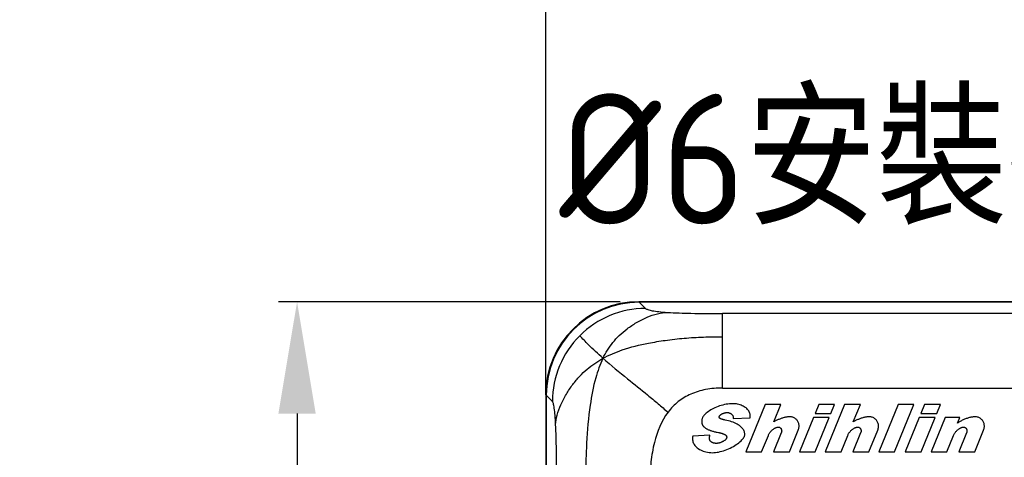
# Model space of a CAD drawing. Header units: millimetres. Extents: x 163 to 2699, y 224 to 730.
# Tile 147 of 168: x 2362 to 2415, y 544 to 568. Entities that reach past the tile are written whole.
import ezdxf

# ---------------------------------------------------------------- set-up
doc = ezdxf.new("R2010")
doc.units = ezdxf.units.MM
doc.layers.get('Defpoints').update_dxf_attribs({"color": 8})
doc.styles.add('Dimemsions', font='isocp.shx', dxfattribs={"bigfont": 'chineset.shx'})
doc.dimstyles.new('ISO-25', dxfattribs={"dimtxt": 3, "dimasz": 3, "dimexe": 1, "dimexo": 1, "dimgap": 1, "dimtad": 1, "dimdsep": 46, "dimtxsty": 'Dimemsions', "dimcen": 0, "dimclrd": 2, "dimclre": 2, "dimclrt": 2, "dimazin": 2, "dimtfac": 1, "dimtmove": 0, "dimatfit": 3, "dimfxl": 0, "dimarcsym": 0})

# ---------------------------------------------------------------- blocks, each defined once
blk = doc.blocks.new('*D23')
at = {"color": 2, "lineweight": -2}
for p, q in [((2394.678, 552.733), (2376.345, 552.733)), ((2377.345, 546.733), (2377.345, 390.733)), ((2407.478, 384.733), (2376.345, 384.733))]:
    blk.add_line(p, q, dxfattribs=at)
at = {"color": 2}
for points in [[(2376.345, 546.733), (2378.345, 546.733), (2377.345, 552.733)], [(2376.345, 390.733), (2378.345, 390.733), (2377.345, 384.733)]]:
    blk.add_solid(points, dxfattribs=at)
at = {"layer": 'Defpoints', "color": 0}
for p in [(2395.678, 552.733), (2377.345, 384.733), (2408.478, 384.733)]:
    blk.add_point(p, dxfattribs=at)
at = {"color": 2, "insert": (2370.345, 468.733), "char_height": 12, "attachment_point": 5, "rotation": 90, "style": 'Dimemsions'}
blk.add_mtext('168', dxfattribs=at)
blk = doc.blocks.new('*D24')
at = {"color": 2, "lineweight": -2}
for p, q in [((2390.678, 547.733), (2390.678, 571.617)), ((2444.678, 547.733), (2444.678, 571.617)), ((2438.678, 570.617), (2396.678, 570.617))]:
    blk.add_line(p, q, dxfattribs=at)
at = {"color": 2}
for points in [[(2396.678, 571.617), (2396.678, 569.617), (2390.678, 570.617)], [(2438.678, 571.617), (2438.678, 569.617), (2444.678, 570.617)]]:
    blk.add_solid(points, dxfattribs=at)
at = {"layer": 'Defpoints', "color": 0}
for p in [(2390.678, 570.617), (2390.678, 546.733), (2444.678, 546.733)]:
    blk.add_point(p, dxfattribs=at)
at = {"color": 2, "insert": (2417.678, 576.617), "char_height": 10, "attachment_point": 5, "style": 'Dimemsions'}
blk.add_mtext('54', dxfattribs=at)
blk = doc.blocks.new('*D25')
at = {"color": 2, "lineweight": -2}
for p, q in [((2390.678, 547.733), (2390.678, 586.619)), ((2450.678, 547.733), (2450.678, 586.619)), ((2396.678, 585.619), (2444.678, 585.619))]:
    blk.add_line(p, q, dxfattribs=at)
at = {"color": 2}
for points in [[(2396.678, 586.619), (2396.678, 584.619), (2390.678, 585.619)], [(2444.678, 586.619), (2444.678, 584.619), (2450.678, 585.619)]]:
    blk.add_solid(points, dxfattribs=at)
at = {"layer": 'Defpoints', "color": 0}
for p in [(2450.678, 585.619), (2390.678, 546.733), (2450.678, 546.733)]:
    blk.add_point(p, dxfattribs=at)
at = {"color": 2, "insert": (2420.678, 591.619), "char_height": 10, "attachment_point": 5, "style": 'Dimemsions'}
blk.add_mtext('60', dxfattribs=at)

msp = doc.modelspace()

# ---------------------------------------------------------------- linework, layer by layer
at = {"color": 7, "linetype": 'Continuous'}
for p, q in [((2445.678, 552.733), (2395.678, 552.733)), ((2395.698, 552.707), (2396.027, 552.377)), ((2445.659, 552.707), (2395.698, 552.707)), ((2400.165, 548.099), (2400.165, 552.093)), ((2441.192, 552.093), (2400.165, 552.093)), ((2400.165, 548.099), (2441.192, 548.099)), ((2390.678, 547.733), (2390.678, 397.733)), ((2390.705, 547.714), (2390.705, 397.753)), ((2391.034, 547.384), (2390.705, 547.714)), ((2399.676, 547.003), (2399.601, 546.964)), ((2399.755, 547.04), (2399.676, 547.003)), ((2399.835, 547.075), (2399.755, 547.04)), ((2399.919, 547.108), (2399.835, 547.075)), ((2400.004, 547.139), (2399.919, 547.108)), ((2400.09, 547.166), (2400.004, 547.139)), ((2400.178, 547.191), (2400.09, 547.166)), ((2400.265, 547.212), (2400.178, 547.191)), ((2400.353, 547.229), (2400.265, 547.212)), ((2400.44, 547.243), (2400.353, 547.229)), ((2400.525, 547.253), (2400.44, 547.243)), ((2400.608, 547.259), (2400.525, 547.253)), ((2400.689, 547.261), (2400.608, 547.259)), ((2400.762, 547.26), (2400.689, 547.261)), ((2400.833, 547.254), (2400.762, 547.26)), ((2400.902, 547.245), (2400.833, 547.254)), ((2400.97, 547.233), (2400.902, 547.245)), ((2401.035, 547.217), (2400.97, 547.233)), ((2401.098, 547.199), (2401.035, 547.217)), ((2401.159, 547.177), (2401.098, 547.199)), ((2401.218, 547.153), (2401.159, 547.177)), ((2401.273, 547.126), (2401.218, 547.153)), ((2401.326, 547.097), (2401.273, 547.126)), ((2401.375, 547.065), (2401.326, 547.097)), ((2401.421, 547.031), (2401.375, 547.065)), ((2402.447, 547.217), (2401.41, 544.677)), ((2401.463, 546.995), (2401.421, 547.031)), ((2401.502, 546.957), (2401.463, 546.995)), ((2403.293, 547.217), (2402.447, 547.217)), ((2402.911, 546.284), (2403.293, 547.217)), ((2405.317, 547.217), (2405.121, 546.738)), ((2406.163, 547.217), (2405.317, 547.217)), ((2406.706, 547.217), (2405.669, 544.677)), ((2405.967, 546.738), (2406.163, 547.217)), ((2407.551, 547.217), (2406.706, 547.217)), ((2407.17, 546.284), (2407.551, 547.217)), ((2409.576, 547.217), (2408.539, 544.677)), ((2409.387, 544.677), (2410.424, 547.217)), ((2410.424, 547.217), (2409.576, 547.217)), ((2410.994, 547.217), (2410.798, 546.738)), ((2411.839, 547.217), (2410.994, 547.217)), ((2411.644, 546.738), (2411.839, 547.217)), ((2399.072, 546.469), (2399.065, 546.445)), ((2399.081, 546.494), (2399.072, 546.469)), ((2399.09, 546.518), (2399.081, 546.494)), ((2399.107, 546.552), (2399.09, 546.518)), ((2399.131, 546.589), (2399.107, 546.552)), ((2399.161, 546.628), (2399.131, 546.589)), ((2399.197, 546.669), (2399.161, 546.628)), ((2399.24, 546.71), (2399.197, 546.669)), ((2399.288, 546.753), (2399.24, 546.71)), ((2399.341, 546.796), (2399.288, 546.753)), ((2399.399, 546.839), (2399.341, 546.796)), ((2399.462, 546.881), (2399.399, 546.839)), ((2399.53, 546.923), (2399.462, 546.881)), ((2399.601, 546.964), (2399.53, 546.923)), ((2399.982, 546.553), (2399.983, 546.558)), ((2399.982, 546.549), (2399.982, 546.553)), ((2399.982, 546.544), (2399.982, 546.549)), ((2399.983, 546.539), (2399.982, 546.544)), ((2399.983, 546.562), (2399.984, 546.567)), ((2399.983, 546.558), (2399.983, 546.562)), ((2399.983, 546.535), (2399.983, 546.539)), ((2399.984, 546.53), (2399.983, 546.535)), ((2399.984, 546.567), (2399.985, 546.572)), ((2399.985, 546.526), (2399.984, 546.53)), ((2399.985, 546.572), (2399.987, 546.577)), ((2399.987, 546.522), (2399.985, 546.526)), ((2399.987, 546.577), (2399.988, 546.582)), ((2399.988, 546.517), (2399.987, 546.522)), ((2399.988, 546.582), (2399.99, 546.587)), ((2399.99, 546.513), (2399.988, 546.517)), ((2399.99, 546.587), (2399.995, 546.597)), ((2399.992, 546.508), (2399.99, 546.513)), ((2399.995, 546.504), (2399.992, 546.508)), ((2399.995, 546.597), (2400.002, 546.609)), ((2399.997, 546.5), (2399.995, 546.504)), ((2400, 546.496), (2399.997, 546.5)), ((2400.003, 546.491), (2400, 546.496)), ((2400.002, 546.609), (2400.01, 546.62)), ((2400.007, 546.487), (2400.003, 546.491)), ((2400.011, 546.483), (2400.007, 546.487)), ((2400.01, 546.62), (2400.02, 546.631)), ((2400.015, 546.479), (2400.011, 546.483)), ((2400.019, 546.475), (2400.015, 546.479)), ((2400.024, 546.471), (2400.019, 546.475)), ((2400.02, 546.631), (2400.032, 546.643)), ((2400.029, 546.466), (2400.024, 546.471)), ((2400.035, 546.462), (2400.029, 546.466)), ((2400.032, 546.643), (2400.045, 546.654)), ((2400.045, 546.654), (2400.059, 546.665)), ((2400.059, 546.665), (2400.074, 546.677)), ((2400.074, 546.677), (2400.091, 546.688)), ((2400.091, 546.688), (2400.108, 546.698)), ((2400.108, 546.698), (2400.127, 546.709)), ((2400.127, 546.709), (2400.146, 546.719)), ((2400.146, 546.719), (2400.166, 546.729)), ((2400.166, 546.729), (2400.186, 546.738)), ((2400.186, 546.738), (2400.207, 546.746)), ((2400.207, 546.746), (2400.229, 546.754)), ((2400.229, 546.754), (2400.25, 546.761)), ((2400.25, 546.761), (2400.272, 546.768)), ((2400.272, 546.768), (2400.294, 546.773)), ((2400.294, 546.773), (2400.316, 546.778)), ((2400.316, 546.778), (2400.337, 546.782)), ((2400.337, 546.782), (2400.359, 546.785)), ((2400.359, 546.785), (2400.38, 546.787)), ((2400.38, 546.787), (2400.401, 546.787)), ((2400.401, 546.787), (2400.425, 546.787)), ((2400.425, 546.787), (2400.45, 546.784)), ((2400.45, 546.784), (2400.474, 546.78)), ((2400.474, 546.78), (2400.497, 546.775)), ((2400.497, 546.775), (2400.52, 546.768)), ((2400.52, 546.768), (2400.542, 546.76)), ((2400.542, 546.76), (2400.563, 546.751)), ((2400.563, 546.751), (2400.583, 546.74)), ((2400.583, 546.74), (2400.602, 546.729)), ((2400.602, 546.729), (2400.621, 546.716)), ((2400.621, 546.716), (2400.638, 546.702)), ((2400.638, 546.702), (2400.654, 546.687)), ((2400.654, 546.687), (2400.669, 546.672)), ((2400.669, 546.672), (2400.682, 546.656)), ((2400.682, 546.656), (2400.694, 546.638)), ((2400.694, 546.638), (2400.705, 546.621)), ((2400.705, 546.621), (2400.714, 546.602)), ((2400.714, 546.602), (2400.722, 546.583)), ((2400.722, 546.583), (2400.728, 546.563)), ((2400.728, 546.563), (2400.732, 546.543)), ((2400.731, 546.46), (2401.635, 546.504)), ((2400.734, 546.481), (2400.731, 546.46)), ((2400.732, 546.543), (2400.735, 546.522)), ((2400.735, 546.502), (2400.734, 546.481)), ((2400.735, 546.522), (2400.735, 546.502)), ((2401.536, 546.917), (2401.502, 546.957)), ((2401.567, 546.876), (2401.536, 546.917)), ((2401.593, 546.833), (2401.567, 546.876)), ((2401.614, 546.789), (2401.593, 546.833)), ((2401.631, 546.744), (2401.614, 546.789)), ((2401.642, 546.697), (2401.631, 546.744)), ((2401.635, 546.504), (2401.646, 546.553)), ((2401.649, 546.65), (2401.642, 546.697)), ((2401.646, 546.553), (2401.65, 546.602)), ((2401.65, 546.602), (2401.649, 546.65)), ((2403.341, 546.478), (2403.301, 546.465)), ((2403.38, 546.49), (2403.341, 546.478)), ((2403.419, 546.501), (2403.38, 546.49)), ((2403.457, 546.512), (2403.419, 546.501)), ((2403.495, 546.521), (2403.457, 546.512)), ((2403.533, 546.53), (2403.495, 546.521)), ((2403.57, 546.538), (2403.533, 546.53)), ((2403.606, 546.544), (2403.57, 546.538)), ((2403.641, 546.55), (2403.606, 546.544)), ((2403.676, 546.554), (2403.641, 546.55)), ((2403.708, 546.557), (2403.676, 546.554)), ((2403.74, 546.559), (2403.708, 546.557)), ((2403.77, 546.56), (2403.74, 546.559)), ((2403.812, 546.558), (2403.77, 546.56)), ((2403.854, 546.553), (2403.812, 546.558)), ((2403.894, 546.544), (2403.854, 546.553)), ((2403.933, 546.532), (2403.894, 546.544)), ((2403.971, 546.517), (2403.933, 546.532)), ((2404.007, 546.499), (2403.971, 546.517)), ((2404.041, 546.479), (2404.007, 546.499)), ((2404.073, 546.456), (2404.041, 546.479)), ((2405.031, 546.518), (2404.28, 544.677)), ((2405.877, 546.518), (2405.031, 546.518)), ((2405.121, 546.738), (2405.967, 546.738)), ((2405.126, 544.677), (2405.877, 546.518)), ((2407.599, 546.478), (2407.56, 546.465)), ((2407.638, 546.49), (2407.599, 546.478)), ((2407.677, 546.501), (2407.638, 546.49)), ((2407.716, 546.512), (2407.677, 546.501)), ((2407.754, 546.521), (2407.716, 546.512)), ((2407.792, 546.53), (2407.754, 546.521)), ((2407.829, 546.538), (2407.792, 546.53)), ((2407.865, 546.544), (2407.829, 546.538)), ((2407.9, 546.55), (2407.865, 546.544)), ((2407.934, 546.554), (2407.9, 546.55)), ((2407.967, 546.557), (2407.934, 546.554)), ((2407.998, 546.559), (2407.967, 546.557)), ((2408.028, 546.56), (2407.998, 546.559)), ((2408.071, 546.558), (2408.028, 546.56)), ((2408.112, 546.553), (2408.071, 546.558)), ((2408.153, 546.544), (2408.112, 546.553)), ((2408.192, 546.532), (2408.153, 546.544)), ((2408.229, 546.517), (2408.192, 546.532)), ((2408.265, 546.499), (2408.229, 546.517)), ((2408.299, 546.479), (2408.265, 546.499)), ((2408.332, 546.456), (2408.299, 546.479)), ((2410.707, 546.518), (2409.957, 544.677)), ((2411.553, 546.518), (2410.707, 546.518)), ((2410.798, 546.738), (2411.644, 546.738)), ((2410.803, 544.677), (2411.553, 546.518)), ((2412.096, 546.518), (2411.346, 544.677)), ((2412.883, 546.518), (2412.096, 546.518)), ((2412.761, 546.217), (2412.883, 546.518)), ((2413.269, 546.473), (2413.227, 546.458)), ((2413.312, 546.487), (2413.269, 546.473)), ((2413.354, 546.5), (2413.312, 546.487)), ((2413.396, 546.512), (2413.354, 546.5)), ((2413.437, 546.523), (2413.396, 546.512)), ((2413.478, 546.532), (2413.437, 546.523)), ((2413.518, 546.541), (2413.478, 546.532)), ((2413.557, 546.547), (2413.518, 546.541)), ((2413.595, 546.553), (2413.557, 546.547)), ((2413.631, 546.557), (2413.595, 546.553)), ((2413.666, 546.559), (2413.631, 546.557)), ((2413.7, 546.56), (2413.666, 546.559)), ((2413.743, 546.558), (2413.7, 546.56)), ((2413.785, 546.553), (2413.743, 546.558)), ((2413.826, 546.544), (2413.785, 546.553)), ((2413.865, 546.532), (2413.826, 546.544)), ((2413.903, 546.517), (2413.865, 546.532)), ((2413.94, 546.499), (2413.903, 546.517)), ((2413.974, 546.479), (2413.94, 546.499)), ((2414.007, 546.456), (2413.974, 546.479)), ((2399.043, 546.331), (2399.042, 546.309)), ((2399.042, 546.309), (2399.043, 546.288)), ((2399.046, 546.353), (2399.043, 546.331)), ((2399.043, 546.288), (2399.044, 546.267)), ((2399.044, 546.267), (2399.046, 546.246)), ((2399.049, 546.376), (2399.046, 546.353)), ((2399.046, 546.246), (2399.049, 546.226)), ((2399.053, 546.398), (2399.049, 546.376)), ((2399.049, 546.226), (2399.054, 546.206)), ((2399.058, 546.422), (2399.053, 546.398)), ((2399.054, 546.206), (2399.059, 546.186)), ((2399.065, 546.445), (2399.058, 546.422)), ((2399.059, 546.186), (2399.065, 546.167)), ((2399.065, 546.167), (2399.073, 546.148)), ((2399.073, 546.148), (2399.082, 546.13)), ((2399.082, 546.13), (2399.092, 546.112)), ((2399.092, 546.112), (2399.102, 546.094)), ((2399.102, 546.094), (2399.114, 546.077)), ((2399.114, 546.077), (2399.127, 546.06)), ((2399.127, 546.06), (2399.141, 546.043)), ((2399.141, 546.043), (2399.156, 546.027)), ((2399.156, 546.027), (2399.173, 546.011)), ((2399.173, 546.011), (2399.19, 545.995)), ((2399.19, 545.995), (2399.209, 545.98)), ((2399.209, 545.98), (2399.229, 545.965)), ((2399.229, 545.965), (2399.251, 545.95)), ((2399.251, 545.95), (2399.274, 545.935)), ((2400.042, 546.458), (2400.035, 546.462)), ((2400.049, 546.454), (2400.042, 546.458)), ((2400.057, 546.45), (2400.049, 546.454)), ((2400.066, 546.446), (2400.057, 546.45)), ((2400.076, 546.442), (2400.066, 546.446)), ((2400.086, 546.438), (2400.076, 546.442)), ((2400.096, 546.434), (2400.086, 546.438)), ((2400.107, 546.43), (2400.096, 546.434)), ((2400.119, 546.426), (2400.107, 546.43)), ((2400.132, 546.423), (2400.119, 546.426)), ((2400.145, 546.419), (2400.132, 546.423)), ((2400.159, 546.415), (2400.145, 546.419)), ((2400.174, 546.411), (2400.159, 546.415)), ((2400.189, 546.408), (2400.174, 546.411)), ((2400.205, 546.404), (2400.189, 546.408)), ((2400.221, 546.4), (2400.205, 546.404)), ((2400.238, 546.397), (2400.221, 546.4)), ((2400.256, 546.393), (2400.238, 546.397)), ((2400.274, 546.39), (2400.256, 546.393)), ((2400.293, 546.386), (2400.274, 546.39)), ((2400.387, 546.366), (2400.293, 546.386)), ((2400.478, 546.344), (2400.387, 546.366)), ((2400.566, 546.319), (2400.478, 546.344)), ((2400.649, 546.292), (2400.566, 546.319)), ((2400.729, 546.263), (2400.649, 546.292)), ((2400.805, 546.232), (2400.729, 546.263)), ((2400.876, 546.199), (2400.805, 546.232)), ((2400.943, 546.164), (2400.876, 546.199)), ((2401.005, 546.127), (2400.943, 546.164)), ((2401.062, 546.088), (2401.005, 546.127)), ((2401.114, 546.048), (2401.062, 546.088)), ((2401.161, 546.007), (2401.114, 546.048)), ((2401.203, 545.964), (2401.161, 546.007)), ((2401.24, 545.921), (2401.203, 545.964)), ((2402.941, 546.302), (2402.911, 546.284)), ((2402.936, 545.933), (2402.961, 545.948)), ((2402.973, 546.32), (2402.941, 546.302)), ((2402.961, 545.948), (2402.986, 545.961)), ((2403.006, 546.338), (2402.973, 546.32)), ((2402.986, 545.961), (2403.011, 545.973)), ((2403.04, 546.356), (2403.006, 546.338)), ((2403.011, 545.973), (2403.035, 545.983)), ((2403.035, 545.983), (2403.058, 545.992)), ((2403.075, 546.373), (2403.04, 546.356)), ((2403.058, 545.992), (2403.081, 545.998)), ((2403.111, 546.39), (2403.075, 546.373)), ((2403.081, 545.998), (2403.103, 546.003)), ((2403.103, 546.003), (2403.124, 546.006)), ((2403.148, 546.406), (2403.111, 546.39)), ((2403.124, 546.006), (2403.144, 546.007)), ((2403.144, 546.007), (2403.161, 546.007)), ((2403.186, 546.421), (2403.148, 546.406)), ((2403.161, 546.007), (2403.178, 546.004)), ((2403.178, 546.004), (2403.194, 546.001)), ((2403.224, 546.436), (2403.186, 546.421)), ((2403.194, 546.001), (2403.209, 545.996)), ((2403.209, 545.996), (2403.224, 545.99)), ((2403.262, 546.451), (2403.224, 546.436)), ((2403.224, 545.99), (2403.238, 545.982)), ((2403.238, 545.982), (2403.251, 545.973)), ((2403.251, 545.973), (2403.264, 545.963)), ((2403.301, 546.465), (2403.262, 546.451)), ((2403.264, 545.963), (2403.275, 545.952)), ((2403.275, 545.952), (2403.286, 545.94)), ((2403.286, 545.94), (2403.296, 545.927)), ((2404.103, 546.43), (2404.073, 546.456)), ((2404.132, 546.402), (2404.103, 546.43)), ((2404.157, 546.372), (2404.132, 546.402)), ((2404.181, 546.34), (2404.157, 546.372)), ((2404.202, 546.306), (2404.181, 546.34)), ((2404.22, 546.27), (2404.202, 546.306)), ((2404.235, 546.232), (2404.22, 546.27)), ((2404.247, 546.194), (2404.235, 546.232)), ((2404.238, 545.893), (2404.251, 545.938)), ((2404.257, 546.153), (2404.247, 546.194)), ((2404.251, 545.938), (2404.259, 545.983)), ((2404.263, 546.112), (2404.257, 546.153)), ((2404.259, 545.983), (2404.264, 546.027)), ((2404.265, 546.07), (2404.263, 546.112)), ((2404.264, 546.027), (2404.265, 546.07)), ((2407.2, 546.302), (2407.17, 546.284)), ((2407.195, 545.933), (2407.22, 545.948)), ((2407.231, 546.32), (2407.2, 546.302)), ((2407.22, 545.948), (2407.245, 545.961)), ((2407.264, 546.338), (2407.231, 546.32)), ((2407.245, 545.961), (2407.269, 545.973)), ((2407.298, 546.356), (2407.264, 546.338)), ((2407.269, 545.973), (2407.293, 545.983)), ((2407.293, 545.983), (2407.317, 545.992)), ((2407.333, 546.373), (2407.298, 546.356)), ((2407.317, 545.992), (2407.34, 545.998)), ((2407.369, 546.39), (2407.333, 546.373)), ((2407.34, 545.998), (2407.362, 546.003)), ((2407.362, 546.003), (2407.382, 546.006)), ((2407.406, 546.406), (2407.369, 546.39)), ((2407.382, 546.006), (2407.402, 546.007)), ((2407.402, 546.007), (2407.419, 546.007)), ((2407.444, 546.421), (2407.406, 546.406)), ((2407.419, 546.007), (2407.436, 546.004)), ((2407.436, 546.004), (2407.452, 546.001)), ((2407.482, 546.436), (2407.444, 546.421)), ((2407.452, 546.001), (2407.468, 545.996)), ((2407.468, 545.996), (2407.483, 545.99)), ((2407.521, 546.451), (2407.482, 546.436)), ((2407.483, 545.99), (2407.497, 545.982)), ((2407.497, 545.982), (2407.51, 545.973)), ((2407.51, 545.973), (2407.522, 545.963)), ((2407.56, 546.465), (2407.521, 546.451)), ((2407.522, 545.963), (2407.534, 545.952)), ((2407.534, 545.952), (2407.545, 545.94)), ((2407.545, 545.94), (2407.554, 545.927)), ((2408.362, 546.43), (2408.332, 546.456)), ((2408.39, 546.402), (2408.362, 546.43)), ((2408.416, 546.372), (2408.39, 546.402)), ((2408.439, 546.34), (2408.416, 546.372)), ((2408.46, 546.306), (2408.439, 546.34)), ((2408.478, 546.27), (2408.46, 546.306)), ((2408.494, 546.232), (2408.478, 546.27)), ((2408.506, 546.194), (2408.494, 546.232)), ((2408.497, 545.893), (2408.509, 545.938)), ((2408.515, 546.153), (2408.506, 546.194)), ((2408.509, 545.938), (2408.518, 545.983)), ((2408.521, 546.112), (2408.515, 546.153)), ((2408.518, 545.983), (2408.523, 546.027)), ((2408.524, 546.07), (2408.521, 546.112)), ((2408.523, 546.027), (2408.524, 546.07)), ((2412.793, 546.241), (2412.761, 546.217)), ((2412.827, 546.263), (2412.793, 546.241)), ((2412.863, 546.286), (2412.827, 546.263)), ((2412.9, 546.307), (2412.863, 546.286)), ((2412.871, 545.933), (2412.896, 545.948)), ((2412.896, 545.948), (2412.921, 545.961)), ((2412.938, 546.329), (2412.9, 546.307)), ((2412.921, 545.961), (2412.946, 545.973)), ((2412.977, 546.349), (2412.938, 546.329)), ((2412.946, 545.973), (2412.97, 545.983)), ((2412.97, 545.983), (2412.993, 545.992)), ((2413.017, 546.369), (2412.977, 546.349)), ((2412.993, 545.992), (2413.016, 545.998)), ((2413.016, 545.998), (2413.038, 546.003)), ((2413.058, 546.389), (2413.017, 546.369)), ((2413.038, 546.003), (2413.059, 546.006)), ((2413.1, 546.407), (2413.058, 546.389)), ((2413.059, 546.006), (2413.079, 546.007)), ((2413.079, 546.007), (2413.096, 546.007)), ((2413.096, 546.007), (2413.113, 546.004)), ((2413.142, 546.425), (2413.1, 546.407)), ((2413.113, 546.004), (2413.129, 546.001)), ((2413.129, 546.001), (2413.144, 545.996)), ((2413.184, 546.442), (2413.142, 546.425)), ((2413.144, 545.996), (2413.159, 545.99)), ((2413.159, 545.99), (2413.173, 545.982)), ((2413.173, 545.982), (2413.186, 545.973)), ((2413.227, 546.458), (2413.184, 546.442)), ((2413.186, 545.973), (2413.199, 545.963)), ((2413.199, 545.963), (2413.211, 545.952)), ((2413.211, 545.952), (2413.221, 545.94)), ((2413.221, 545.94), (2413.231, 545.927)), ((2414.037, 546.43), (2414.007, 546.456)), ((2414.066, 546.402), (2414.037, 546.43)), ((2414.092, 546.372), (2414.066, 546.402)), ((2414.115, 546.34), (2414.092, 546.372)), ((2414.136, 546.306), (2414.115, 546.34)), ((2414.155, 546.27), (2414.136, 546.306)), ((2414.17, 546.232), (2414.155, 546.27)), ((2414.182, 546.194), (2414.17, 546.232)), ((2414.173, 545.893), (2414.186, 545.938)), ((2414.192, 546.153), (2414.182, 546.194)), ((2414.186, 545.938), (2414.194, 545.983)), ((2414.198, 546.112), (2414.192, 546.153)), ((2414.194, 545.983), (2414.199, 546.027)), ((2414.2, 546.07), (2414.198, 546.112)), ((2414.199, 546.027), (2414.2, 546.07)), ((2398.549, 545.42), (2398.547, 545.369)), ((2398.555, 545.469), (2398.549, 545.42)), ((2398.567, 545.518), (2398.555, 545.469)), ((2399.484, 545.565), (2398.567, 545.518)), ((2399.274, 545.935), (2399.298, 545.921)), ((2399.298, 545.921), (2399.323, 545.907)), ((2399.323, 545.907), (2399.35, 545.893)), ((2399.35, 545.893), (2399.378, 545.879)), ((2399.378, 545.879), (2399.408, 545.866)), ((2399.408, 545.866), (2399.439, 545.853)), ((2399.439, 545.853), (2399.471, 545.841)), ((2399.462, 545.427), (2399.463, 545.44)), ((2399.462, 545.415), (2399.462, 545.427)), ((2399.462, 545.403), (2399.462, 545.415)), ((2399.463, 545.44), (2399.464, 545.452)), ((2399.464, 545.452), (2399.465, 545.465)), ((2399.465, 545.465), (2399.467, 545.479)), ((2399.467, 545.479), (2399.469, 545.492)), ((2399.469, 545.492), (2399.471, 545.506)), ((2399.471, 545.841), (2399.505, 545.828)), ((2399.471, 545.506), (2399.474, 545.52)), ((2399.474, 545.52), (2399.477, 545.535)), ((2399.477, 545.535), (2399.48, 545.55)), ((2399.48, 545.55), (2399.484, 545.565)), ((2399.505, 545.828), (2399.54, 545.816)), ((2399.54, 545.816), (2399.576, 545.804)), ((2399.576, 545.804), (2399.613, 545.792)), ((2399.613, 545.792), (2399.652, 545.781)), ((2399.652, 545.781), (2399.693, 545.77)), ((2399.693, 545.77), (2399.734, 545.759)), ((2399.734, 545.759), (2399.777, 545.749)), ((2399.777, 545.749), (2399.822, 545.738)), ((2399.822, 545.738), (2399.867, 545.729)), ((2399.867, 545.729), (2399.943, 545.713)), ((2399.943, 545.713), (2399.971, 545.707)), ((2399.971, 545.707), (2399.997, 545.701)), ((2399.997, 545.701), (2400.023, 545.695)), ((2400.023, 545.695), (2400.048, 545.689)), ((2400.048, 545.689), (2400.072, 545.683)), ((2400.072, 545.683), (2400.095, 545.677)), ((2400.095, 545.677), (2400.117, 545.671)), ((2400.117, 545.671), (2400.138, 545.665)), ((2400.138, 545.665), (2400.158, 545.658)), ((2400.158, 545.658), (2400.177, 545.652)), ((2400.177, 545.652), (2400.195, 545.646)), ((2400.195, 545.646), (2400.212, 545.64)), ((2400.212, 545.64), (2400.228, 545.634)), ((2400.228, 545.634), (2400.243, 545.627)), ((2400.243, 545.627), (2400.258, 545.621)), ((2400.258, 545.621), (2400.271, 545.615)), ((2400.271, 545.615), (2400.283, 545.608)), ((2400.283, 545.608), (2400.295, 545.602)), ((2400.295, 545.602), (2400.305, 545.596)), ((2400.305, 545.596), (2400.315, 545.589)), ((2400.315, 545.589), (2400.323, 545.583)), ((2400.323, 545.583), (2400.331, 545.576)), ((2400.331, 545.576), (2400.337, 545.57)), ((2400.337, 545.57), (2400.343, 545.563)), ((2400.343, 545.563), (2400.349, 545.556)), ((2400.349, 545.556), (2400.354, 545.55)), ((2400.354, 545.55), (2400.359, 545.543)), ((2400.359, 545.543), (2400.363, 545.536)), ((2400.363, 545.536), (2400.367, 545.529)), ((2400.367, 545.529), (2400.37, 545.522)), ((2400.37, 545.522), (2400.373, 545.515)), ((2400.375, 545.41), (2400.372, 545.402)), ((2400.373, 545.515), (2400.376, 545.508)), ((2400.378, 545.418), (2400.375, 545.41)), ((2400.376, 545.508), (2400.378, 545.501)), ((2400.378, 545.501), (2400.38, 545.494)), ((2400.38, 545.426), (2400.378, 545.418)), ((2400.38, 545.494), (2400.382, 545.487)), ((2400.381, 545.434), (2400.38, 545.426)), ((2400.383, 545.441), (2400.381, 545.434)), ((2400.382, 545.487), (2400.383, 545.479)), ((2400.383, 545.479), (2400.384, 545.472)), ((2400.384, 545.449), (2400.383, 545.441)), ((2400.384, 545.472), (2400.384, 545.464)), ((2400.384, 545.464), (2400.384, 545.457)), ((2400.384, 545.457), (2400.384, 545.449)), ((2401.271, 545.878), (2401.24, 545.921)), ((2401.245, 545.368), (2401.28, 545.416)), ((2401.297, 545.834), (2401.271, 545.878)), ((2401.28, 545.416), (2401.309, 545.461)), ((2401.318, 545.789), (2401.297, 545.834)), ((2401.309, 545.461), (2401.33, 545.504)), ((2401.334, 545.745), (2401.318, 545.789)), ((2401.33, 545.504), (2401.342, 545.54)), ((2401.345, 545.702), (2401.334, 545.745)), ((2401.342, 545.54), (2401.349, 545.578)), ((2401.351, 545.659), (2401.345, 545.702)), ((2401.349, 545.578), (2401.353, 545.618)), ((2401.353, 545.618), (2401.351, 545.659)), ((2402.256, 544.677), (2402.616, 545.562)), ((2402.616, 545.562), (2402.629, 545.593)), ((2402.629, 545.593), (2402.645, 545.624)), ((2402.645, 545.624), (2402.662, 545.654)), ((2402.662, 545.654), (2402.68, 545.683)), ((2402.68, 545.683), (2402.699, 545.711)), ((2402.699, 545.711), (2402.72, 545.738)), ((2402.72, 545.738), (2402.741, 545.764)), ((2402.741, 545.764), (2402.764, 545.79)), ((2402.764, 545.79), (2402.787, 545.814)), ((2402.787, 545.814), (2402.811, 545.837)), ((2402.811, 545.837), (2402.836, 545.859)), ((2402.836, 545.859), (2402.86, 545.879)), ((2402.86, 545.879), (2402.886, 545.898)), ((2402.886, 545.898), (2402.911, 545.916)), ((2403.308, 545.689), (2402.894, 544.677)), ((2402.911, 545.916), (2402.936, 545.933)), ((2403.296, 545.927), (2403.304, 545.913)), ((2403.304, 545.913), (2403.312, 545.899)), ((2403.316, 545.711), (2403.308, 545.689)), ((2403.312, 545.899), (2403.318, 545.883)), ((2403.322, 545.732), (2403.316, 545.711)), ((2403.318, 545.883), (2403.324, 545.866)), ((2403.327, 545.753), (2403.322, 545.732)), ((2403.324, 545.866), (2403.328, 545.849)), ((2403.33, 545.773), (2403.327, 545.753)), ((2403.328, 545.849), (2403.33, 545.831)), ((2403.33, 545.831), (2403.331, 545.812)), ((2403.331, 545.793), (2403.33, 545.773)), ((2403.331, 545.812), (2403.331, 545.793)), ((2403.745, 544.677), (2404.222, 545.848)), ((2404.222, 545.848), (2404.238, 545.893)), ((2406.515, 544.677), (2406.874, 545.562)), ((2406.874, 545.562), (2406.888, 545.593)), ((2406.888, 545.593), (2406.903, 545.624)), ((2406.903, 545.624), (2406.92, 545.654)), ((2406.92, 545.654), (2406.938, 545.683)), ((2406.938, 545.683), (2406.958, 545.711)), ((2406.958, 545.711), (2406.978, 545.738)), ((2406.978, 545.738), (2407, 545.764)), ((2407, 545.764), (2407.023, 545.79)), ((2407.023, 545.79), (2407.046, 545.814)), ((2407.046, 545.814), (2407.07, 545.837)), ((2407.07, 545.837), (2407.094, 545.859)), ((2407.094, 545.859), (2407.119, 545.879)), ((2407.119, 545.879), (2407.144, 545.898)), ((2407.144, 545.898), (2407.169, 545.916)), ((2407.566, 545.689), (2407.153, 544.677)), ((2407.169, 545.916), (2407.195, 545.933)), ((2407.554, 545.927), (2407.563, 545.913)), ((2407.563, 545.913), (2407.571, 545.899)), ((2407.574, 545.711), (2407.566, 545.689)), ((2407.571, 545.899), (2407.577, 545.883)), ((2407.58, 545.732), (2407.574, 545.711)), ((2407.577, 545.883), (2407.582, 545.866)), ((2407.585, 545.753), (2407.58, 545.732)), ((2407.582, 545.866), (2407.586, 545.849)), ((2407.588, 545.773), (2407.585, 545.753)), ((2407.586, 545.849), (2407.589, 545.831)), ((2407.59, 545.793), (2407.588, 545.773)), ((2407.589, 545.831), (2407.59, 545.812)), ((2407.59, 545.812), (2407.59, 545.793)), ((2408.004, 544.677), (2408.48, 545.848)), ((2408.48, 545.848), (2408.497, 545.893)), ((2412.191, 544.677), (2412.551, 545.562)), ((2412.551, 545.562), (2412.564, 545.593)), ((2412.564, 545.593), (2412.58, 545.624)), ((2412.58, 545.624), (2412.597, 545.654)), ((2412.597, 545.654), (2412.615, 545.683)), ((2412.615, 545.683), (2412.634, 545.711)), ((2412.634, 545.711), (2412.655, 545.738)), ((2412.655, 545.738), (2412.677, 545.764)), ((2412.677, 545.764), (2412.699, 545.79)), ((2412.699, 545.79), (2412.722, 545.814)), ((2412.722, 545.814), (2412.746, 545.837)), ((2412.746, 545.837), (2412.771, 545.859)), ((2412.771, 545.859), (2412.796, 545.879)), ((2412.796, 545.879), (2412.821, 545.898)), ((2412.821, 545.898), (2412.846, 545.916)), ((2413.243, 545.689), (2412.829, 544.677)), ((2412.846, 545.916), (2412.871, 545.933)), ((2413.231, 545.927), (2413.24, 545.913)), ((2413.24, 545.913), (2413.247, 545.899)), ((2413.251, 545.711), (2413.243, 545.689)), ((2413.247, 545.899), (2413.253, 545.883)), ((2413.257, 545.732), (2413.251, 545.711)), ((2413.253, 545.883), (2413.259, 545.866)), ((2413.262, 545.753), (2413.257, 545.732)), ((2413.259, 545.866), (2413.263, 545.849)), ((2413.265, 545.773), (2413.262, 545.753)), ((2413.263, 545.849), (2413.265, 545.831)), ((2413.265, 545.831), (2413.266, 545.812)), ((2413.266, 545.793), (2413.265, 545.773)), ((2413.266, 545.812), (2413.266, 545.793)), ((2413.68, 544.677), (2414.157, 545.848)), ((2414.157, 545.848), (2414.173, 545.893)), ((2398.547, 545.369), (2398.551, 545.319)), ((2398.551, 545.319), (2398.56, 545.268)), ((2398.56, 545.268), (2398.574, 545.217)), ((2398.574, 545.217), (2398.592, 545.167)), ((2398.592, 545.167), (2398.616, 545.117)), ((2398.616, 545.117), (2398.645, 545.069)), ((2398.645, 545.069), (2398.678, 545.021)), ((2398.678, 545.021), (2398.717, 544.975)), ((2398.717, 544.975), (2398.76, 544.931)), ((2398.76, 544.931), (2398.808, 544.889)), ((2398.808, 544.889), (2398.86, 544.849)), ((2399.463, 545.392), (2399.462, 545.403)), ((2399.463, 545.381), (2399.463, 545.392)), ((2399.464, 545.37), (2399.463, 545.381)), ((2399.466, 545.359), (2399.464, 545.37)), ((2399.467, 545.349), (2399.466, 545.359)), ((2399.469, 545.339), (2399.467, 545.349)), ((2399.472, 545.33), (2399.469, 545.339)), ((2399.475, 545.32), (2399.472, 545.33)), ((2399.478, 545.311), (2399.475, 545.32)), ((2399.481, 545.303), (2399.478, 545.311)), ((2399.485, 545.294), (2399.481, 545.303)), ((2399.489, 545.286), (2399.485, 545.294)), ((2399.496, 545.274), (2399.489, 545.286)), ((2399.504, 545.261), (2399.496, 545.274)), ((2399.513, 545.25), (2399.504, 545.261)), ((2399.522, 545.239), (2399.513, 545.25)), ((2399.532, 545.229), (2399.522, 545.239)), ((2399.542, 545.219), (2399.532, 545.229)), ((2399.553, 545.209), (2399.542, 545.219)), ((2399.565, 545.201), (2399.553, 545.209)), ((2399.578, 545.192), (2399.565, 545.201)), ((2399.591, 545.184), (2399.578, 545.192)), ((2399.605, 545.177), (2399.591, 545.184)), ((2399.619, 545.171), (2399.605, 545.177)), ((2399.634, 545.164), (2399.619, 545.171)), ((2399.65, 545.159), (2399.634, 545.164)), ((2399.666, 545.154), (2399.65, 545.159)), ((2399.683, 545.149), (2399.666, 545.154)), ((2399.701, 545.145), (2399.683, 545.149)), ((2399.72, 545.142), (2399.701, 545.145)), ((2399.739, 545.139), (2399.72, 545.142)), ((2399.758, 545.136), (2399.739, 545.139)), ((2399.779, 545.134), (2399.758, 545.136)), ((2399.8, 545.133), (2399.779, 545.134)), ((2399.821, 545.132), (2399.8, 545.133)), ((2399.843, 545.132), (2399.821, 545.132)), ((2399.869, 545.133), (2399.843, 545.132)), ((2399.895, 545.135), (2399.869, 545.133)), ((2399.922, 545.139), (2399.895, 545.135)), ((2399.949, 545.144), (2399.922, 545.139)), ((2399.977, 545.151), (2399.949, 545.144)), ((2400.004, 545.159), (2399.977, 545.151)), ((2400.032, 545.167), (2400.004, 545.159)), ((2400.06, 545.177), (2400.032, 545.167)), ((2400.087, 545.188), (2400.06, 545.177)), ((2400.114, 545.199), (2400.087, 545.188)), ((2400.14, 545.212), (2400.114, 545.199)), ((2400.166, 545.224), (2400.14, 545.212)), ((2400.191, 545.238), (2400.166, 545.224)), ((2400.215, 545.252), (2400.191, 545.238)), ((2400.237, 545.266), (2400.215, 545.252)), ((2400.259, 545.28), (2400.237, 545.266)), ((2400.279, 545.295), (2400.259, 545.28)), ((2400.298, 545.309), (2400.279, 545.295)), ((2400.314, 545.324), (2400.298, 545.309)), ((2400.33, 545.339), (2400.314, 545.324)), ((2400.343, 545.353), (2400.33, 545.339)), ((2400.354, 545.367), (2400.343, 545.353)), ((2400.363, 545.381), (2400.354, 545.367)), ((2400.369, 545.394), (2400.363, 545.381)), ((2400.372, 545.402), (2400.369, 545.394)), ((2400.575, 544.881), (2400.66, 544.924)), ((2400.66, 544.924), (2400.742, 544.969)), ((2400.742, 544.969), (2400.822, 545.017)), ((2400.822, 545.017), (2400.897, 545.065)), ((2400.897, 545.065), (2400.969, 545.116)), ((2400.969, 545.116), (2401.035, 545.166)), ((2401.035, 545.166), (2401.096, 545.218)), ((2401.096, 545.218), (2401.152, 545.269)), ((2401.152, 545.269), (2401.202, 545.319)), ((2401.202, 545.319), (2401.245, 545.368)), ((2398.86, 544.849), (2398.917, 544.812)), ((2398.917, 544.812), (2398.978, 544.777)), ((2398.978, 544.777), (2399.044, 544.745)), ((2399.044, 544.745), (2399.114, 544.717)), ((2399.114, 544.717), (2399.188, 544.693)), ((2399.188, 544.693), (2399.267, 544.672)), ((2399.267, 544.672), (2399.35, 544.656)), ((2399.35, 544.656), (2399.437, 544.643)), ((2399.437, 544.643), (2399.528, 544.636)), ((2399.528, 544.636), (2399.623, 544.633)), ((2399.623, 544.633), (2399.7, 544.636)), ((2399.7, 544.636), (2399.78, 544.642)), ((2399.78, 544.642), (2399.864, 544.653)), ((2399.864, 544.653), (2399.95, 544.668)), ((2399.95, 544.668), (2400.038, 544.688)), ((2400.038, 544.688), (2400.128, 544.711)), ((2400.128, 544.711), (2400.218, 544.738)), ((2400.218, 544.738), (2400.308, 544.769)), ((2400.308, 544.769), (2400.398, 544.803)), ((2400.398, 544.803), (2400.487, 544.841)), ((2400.487, 544.841), (2400.575, 544.881)), ((2401.41, 544.677), (2402.256, 544.677)), ((2402.894, 544.677), (2403.745, 544.677)), ((2404.28, 544.677), (2405.126, 544.677)), ((2405.669, 544.677), (2406.515, 544.677)), ((2407.153, 544.677), (2408.004, 544.677)), ((2408.539, 544.677), (2409.387, 544.677)), ((2409.957, 544.677), (2410.803, 544.677)), ((2411.346, 544.677), (2412.191, 544.677)), ((2412.829, 544.677), (2413.68, 544.677))]:
    msp.add_line(p, q, dxfattribs=at)
for centre, radius, start, end in [((2395.678, 547.733), 5, 90, 180), ((2396.043, 547.371), 5.007, 90.1763, 135.0129), ((2396.041, 547.369), 5.007, 134.9871, 179.8237)]:
    msp.add_arc(centre, radius, start, end, dxfattribs=at)
msp.add_ellipse((2395.711, 547.7), major_axis=(3.545, -3.545), ratio=0.997265, start_param=2.357564, end_param=3.925621, dxfattribs=at)
for points, start_tangent, end_tangent in [([(2396.027, 552.377), (2396.077, 552.343), (2396.154, 552.311), (2396.393, 552.253), (2396.742, 552.204), (2397.204, 552.164)], (0.707107, -0.707107), (0.997653, -0.068475)), ([(2393.747, 549.697), (2394.278, 550.542), (2394.624, 550.921), (2395.043, 551.28), (2395.547, 551.615), (2396.113, 551.901), (2396.676, 552.091), (2397.204, 552.164)], (0.436584, 0.899663), (0.998916, 0.04654)), ([(2397.204, 552.164), (2398.461, 552.111), (2400.165, 552.093)], (0.997653, -0.068475), (1, 0)), ([(2393.747, 549.697), (2392.966, 550.429), (2392.502, 550.91)], (-0.750926, 0.660387), (-0.707107, 0.707107)), ([(2393.747, 549.697), (2394.785, 550.146), (2396.184, 550.509), (2397.088, 550.66), (2398.102, 550.775), (2399.135, 550.838), (2400.165, 550.852)], (0.876925, 0.480627), (1, 0)), ([(2391.21, 546.151), (2391.289, 546.653), (2391.488, 547.202), (2391.784, 547.771), (2392.133, 548.292), (2392.504, 548.737), (2392.893, 549.11), (2393.747, 549.697)], (0.054134, 0.998534), (0.876925, 0.480627)), ([(2393.747, 549.697), (2393.359, 548.644), (2393.065, 547.186), (2392.87, 545.149), (2392.829, 544.039), (2392.82, 542.921)], (-0.436584, -0.899663), (0, -1)), ([(2393.747, 549.697), (2395.069, 548.596), (2396.139, 547.731), (2396.705, 547.26), (2397.238, 546.805)], (0.750926, -0.660387), (0.758657, -0.651491)), ([(2400.165, 548.099), (2399.25, 548.018), (2398.457, 547.775), (2397.786, 547.371), (2397.238, 546.805)], (-1, 0), (-0.601958, -0.798528)), ([(2391.21, 546.151), (2391.177, 546.647), (2391.137, 547.018), (2391.114, 547.156), (2391.089, 547.263), (2391.063, 547.339), (2391.034, 547.384)], (-0.052428, 0.998625), (-0.707107, 0.707107)), ([(2397.238, 546.805), (2396.506, 545.186), (2396.323, 544.135), (2396.262, 542.921)], (-0.601958, -0.798528), (0, -1)), ([(2391.269, 542.921), (2391.254, 544.786), (2391.21, 546.151)], (0, 1), (-0.052428, 0.998625))]:
    msp.add_spline(points, degree=3, dxfattribs=dict(at, start_tangent=start_tangent, end_tangent=end_tangent))

# ---------------------------------------------------------------- texts
at = {"color": 2, "insert": (2422.411, 556.852), "char_height": 7, "attachment_point": 9, "style": 'Dimemsions'}
msp.add_mtext('%%C6安裝孔', dxfattribs=at)

# ---------------------------------------------------------------- dimensions: what is measured, and where the dimension line sits
for base, p1, p2, picture, middle in [((2450.678, 585.619), (2390.678, 546.733), (2450.678, 546.733), '*D25', (2420.678, 591.619)), ((2390.678, 570.617), (2444.678, 546.733), (2390.678, 546.733), '*D24', (2417.678, 576.617))]:
    dim = msp.add_linear_dim(base=base, p1=p1, p2=p2, dimstyle='ISO-25', override={"dimtxt": 10, "dimasz": 6})
    dim.commit()
    dim.dimension.update_dxf_attribs({"geometry": picture, "text_midpoint": middle})
dim = msp.add_linear_dim(base=(2377.345, 384.733), p1=(2395.678, 552.733), p2=(2408.478, 384.733), angle=90, dimstyle='ISO-25', override={"dimtxt": 12, "dimasz": 6})
dim.commit()
dim.dimension.update_dxf_attribs({"geometry": '*D23', "text_midpoint": (2377.345, 468.733), "dimtype": 160})

# ---------------------------------------------------------------- leaders
at = {"annotation_type": 0, "has_hookline": 1, "hookline_direction": 1, "text_width": 31.15}
msp.add_leader([(2442.505, 548.801), (2429.591, 559.168), (2423.443, 559.169)], dimstyle='ISO-25', override={"dimtxt": 10, "dimasz": 6, "dimgap": 1, "dimtad": 0}, dxfattribs=at)

doc.saveas('drawing.dxf')
